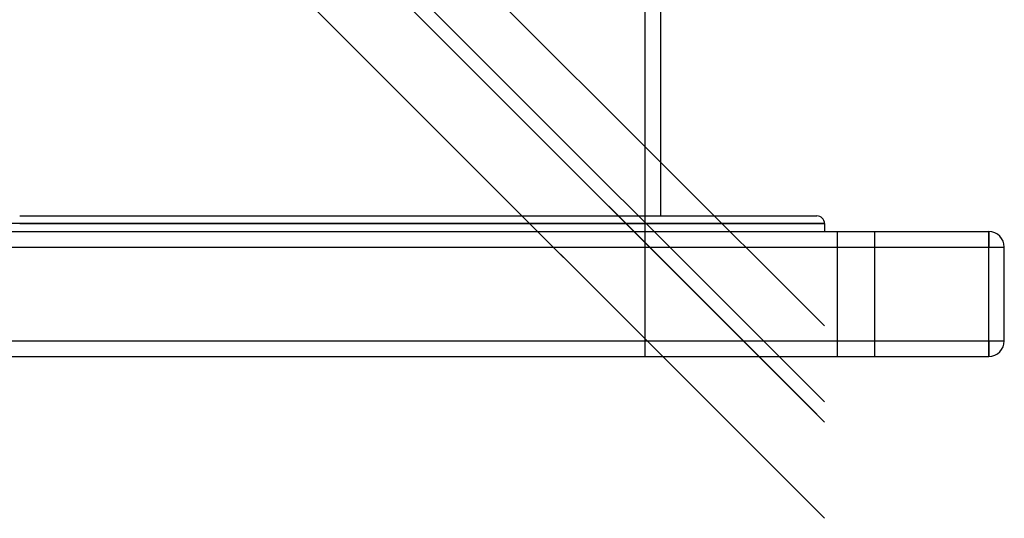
# Model space of a CAD drawing. Header units: millimetres. Extents: x -380 to 380, y -232 to 311.
# Tile 8 of 13: x 0 to 315, y -232 to -73. Entities that reach past the tile are written whole.
import ezdxf

# ---------------------------------------------------------------- set-up
doc = ezdxf.new("R2010")
doc.units = ezdxf.units.MM
doc.layers.add('HIDDEN', color=7, linetype='Continuous')
doc.layers.add('THICK', color=7, linetype='Continuous')

msp = doc.modelspace()

# ---------------------------------------------------------------- linework, layer by layer
at = {"layer": 'HIDDEN'}
for p, q in [((255, -199), (-255, 311)), ((255, -229.76), (-255, 280.24)), ((200, -2.8), (200, -180.5)), ((0, -138), (-257.5, -138)), ((257.5, -138), (0, -138)), ((261.5, -140.5), (261.5, -180.5)), ((261.5, -140.5), (261.5, -180.5)), ((273.5, -140.5), (273.5, -180.5)), ((273.5, -140.5), (273.5, -180.5)), ((310, -140.5), (310, -145.5)), ((310, -140.5), (310, -140.5)), ((-310, -145.5), (310, -145.5)), ((310, -145.5), (315, -145.5)), ((310, -175.5), (310, -145.5)), ((315, -145.5), (315, -145.5)), ((-310, -175.5), (310, -175.5)), ((310, -175.5), (315, -175.5)), ((310, -175.5), (310, -180.5)), ((315, -175.5), (315, -175.5)), ((310, -180.5), (310, -180.5))]:
    msp.add_line(p, q, dxfattribs=at)
at = {"layer": 'THICK'}
for p, q in [((257.5, -232.26), (-257.5, 282.74)), ((257.5, -195.04), (-12.15, 74.62)), ((257.5, -170.73), (15.38, 71.39)), ((257.5, -195.04), (3.23, 59.23)), ((257.5, -201.5), (15.38, 40.62)), ((205, -7.8), (205, -135.5)), ((0, -135.5), (255, -135.5)), ((0, -138), (257.5, -138)), ((257.5, -138), (257.5, -140.5)), ((-310, -140.5), (310, -140.5)), ((310, -145.5), (310, -140.5)), ((-310, -145.5), (310, -145.5)), ((310, -145.5), (315, -145.5)), ((310, -175.5), (310, -145.5)), ((315, -175.5), (315, -145.5)), ((-310, -175.5), (310, -175.5)), ((310, -180.5), (310, -175.5)), ((310, -175.5), (315, -175.5)), ((-310, -180.5), (310, -180.5))]:
    msp.add_line(p, q, dxfattribs=at)
for centre, radius, start, end in [((255, -138), 2.5, 0, 90), ((310, -145.5), 5, 0, 90), ((310, -175.5), 5, 270, 0)]:
    msp.add_arc(centre, radius, start, end, dxfattribs=at)

doc.saveas('drawing.dxf')
